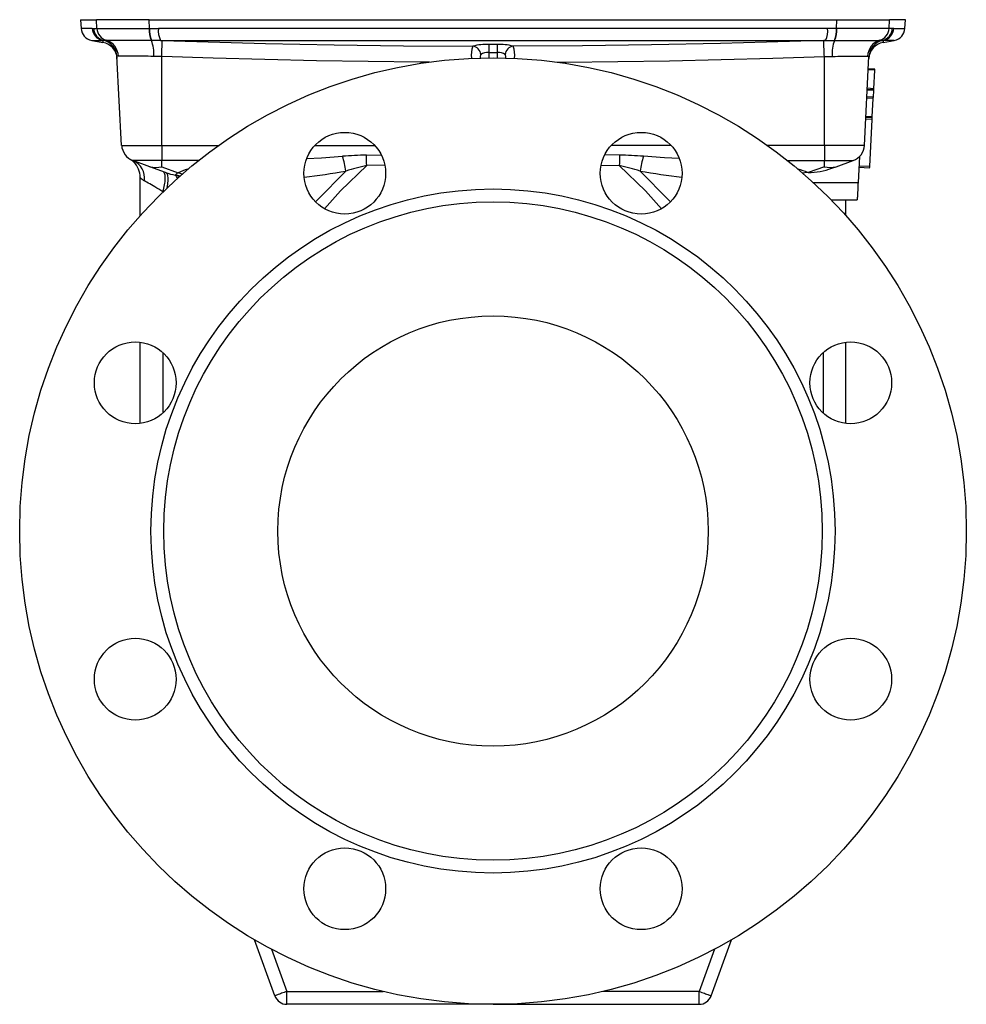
# Model space of a CAD drawing. Extents: x 61 to 673, y 62 to 1062.
# Tile 3 of 4: x 453 to 673, y 404 to 633. Entities that reach past the tile are written whole.
import ezdxf

# ---------------------------------------------------------------- set-up
doc = ezdxf.new("R2010")
doc.units = 0
doc.layers.get('0').update_dxf_attribs({"linetype": 'CONTINUOUS'})

msp = doc.modelspace()

# ---------------------------------------------------------------- linework, layer by layer
at = {"color": 7, "linetype": 'CONTINUOUS'}
for p, q in [((467.14, 632.52), (467.25, 630.49)), ((467.14, 632.52), (470.83, 632.52)), ((483.09, 632.52), (470.83, 632.52)), ((470.93, 630.46), (470.83, 632.52)), ((483.09, 632.52), (642.86, 632.52)), ((483.11, 630.49), (483.09, 632.52)), ((642.84, 630.49), (642.86, 632.52)), ((642.86, 632.52), (655.12, 632.52)), ((655.02, 630.46), (655.12, 632.52)), ((658.81, 632.52), (655.12, 632.52)), ((658.7, 630.49), (658.81, 632.52)), ((469.85, 630.49), (467.25, 630.49)), ((469.85, 630.49), (470.18, 630.48)), ((470.18, 630.48), (470.93, 630.46)), ((470.93, 630.46), (470.93, 630.46)), ((483.11, 630.49), (485.2, 630.49)), ((483.11, 630.49), (483.11, 630.49)), ((640.75, 630.49), (485.2, 630.49)), ((642.84, 630.49), (640.75, 630.49)), ((642.84, 630.49), (642.84, 630.49)), ((655.78, 630.48), (655.02, 630.46)), ((655.02, 630.46), (655.02, 630.46)), ((656.1, 630.49), (655.78, 630.48)), ((656.1, 630.49), (658.7, 630.49)), ((469.72, 627.69), (472.31, 627.24)), ((469.72, 627.69), (472.28, 627.69)), ((472.46, 627.71), (472.28, 627.69)), ((473.08, 627.73), (473.07, 627.73)), ((483.59, 627.71), (483.59, 627.71)), ((485.68, 627.69), (640.27, 627.69)), ((485.68, 627.69), (486.11, 627.68)), ((640.27, 627.69), (639.84, 627.68)), ((642.36, 627.71), (642.36, 627.71)), ((652.87, 627.73), (652.88, 627.73)), ((653.49, 627.71), (653.67, 627.69)), ((653.64, 627.24), (656.23, 627.69)), ((656.23, 627.69), (653.67, 627.69)), ((561.98, 624.91), (561.98, 623.67)), ((563.98, 624.91), (563.98, 623.67)), ((476.67, 603.32), (475.59, 624.02)), ((485.98, 603.32), (485.98, 623.95)), ((639.98, 603.32), (639.98, 623.95)), ((649.28, 603.32), (650.36, 624.02)), ((651.7, 620.81), (650.2, 620.88)), ((651.71, 621.05), (650.21, 621.12)), ((651.47, 616.49), (651.7, 620.81)), ((651.45, 616.1), (649.95, 616.18)), ((651.46, 616.25), (649.96, 616.33)), ((651.47, 616.49), (649.97, 616.57)), ((651.37, 614.48), (651.45, 616.1)), ((651.35, 614.24), (649.86, 614.32)), ((651.37, 614.48), (649.87, 614.56)), ((651.13, 609.93), (651.35, 614.24)), ((651.1, 609.36), (649.6, 609.44)), ((651.12, 609.69), (649.62, 609.77)), ((651.13, 609.93), (649.63, 610.01)), ((650.52, 598.37), (651.1, 609.36)), ((476.67, 603.32), (485.98, 603.32)), ((485.98, 603.32), (499.23, 603.32)), ((485.98, 603.32), (485.98, 599.77)), ((521.6, 603.32), (535.47, 603.32)), ((604.35, 603.32), (590.48, 603.32)), ((639.98, 603.32), (626.72, 603.32)), ((649.28, 603.32), (639.98, 603.32)), ((639.98, 603.32), (639.98, 599.77)), ((483.24, 598.34), (479.3, 599.77)), ((485.98, 599.77), (479.3, 599.77)), ((494.51, 599.77), (485.98, 599.77)), ((485.98, 598.34), (485.98, 599.77)), ((533.54, 601.03), (537.03, 601.08)), ((592.41, 601.03), (588.92, 601.08)), ((631.44, 599.77), (639.98, 599.77)), ((639.98, 599.77), (646.65, 599.77)), ((639.98, 598.34), (639.98, 599.77)), ((642.71, 598.34), (646.65, 599.77)), ((648.14, 600.73), (647.83, 594.68)), ((479.42, 599.47), (479.43, 599.46)), ((486.89, 597.01), (483.24, 598.34)), ((485.98, 598.34), (489.79, 596.95)), ((537.84, 598.72), (533.63, 598.61)), ((588.11, 598.72), (592.32, 598.61)), ((639.98, 598.34), (636.24, 596.98)), ((641.71, 597.98), (642.71, 598.34)), ((650.5, 598.04), (648.01, 598.17)), ((650.52, 598.37), (648.03, 598.5)), ((480.98, 587), (480.98, 595.85)), ((636.24, 596.98), (636.1, 596.98)), ((637.4, 594.68), (647.83, 594.68)), ((486.28, 592.53), (486.24, 592.55)), ((486.24, 592.55), (486.24, 592.49)), ((641.53, 590.68), (647.62, 590.68)), ((644.98, 587), (644.98, 590.68)), ((480.98, 538.69), (480.98, 557.55)), ((644.98, 538.69), (644.98, 557.55)), ((486.24, 555.13), (486.24, 541.11)), ((639.71, 555.13), (639.71, 541.11)), ((512.26, 405.65), (507.51, 418.68)), ((613.69, 405.65), (618.44, 418.68)), ((511.52, 416.46), (515.08, 406.68)), ((614.43, 416.46), (610.87, 406.68)), ((515.08, 406.68), (537.46, 406.68)), ((515.08, 403.68), (515.08, 406.68)), ((610.87, 406.68), (588.49, 406.68)), ((610.87, 403.68), (610.87, 406.68)), ((562.98, 403.68), (515.08, 403.68)), ((562.98, 403.68), (610.87, 403.68))]:
    msp.add_line(p, q, dxfattribs=at)
for points in [[(470.93, 630.46), (471.22, 630.46), (471.59, 630.47), (472.02, 630.47), (472.53, 630.47), (473.11, 630.47), (473.75, 630.47), (474.46, 630.48), (475.23, 630.48), (476.31, 630.48), (477.49, 630.48), (478.73, 630.48), (479.78, 630.49), (480.86, 630.49), (481.97, 630.49), (483.11, 630.49)], [(655.02, 630.46), (654.73, 630.46), (654.37, 630.47), (653.93, 630.47), (653.42, 630.47), (652.84, 630.47), (652.2, 630.47), (651.49, 630.48), (650.73, 630.48), (649.64, 630.48), (648.46, 630.48), (647.22, 630.48), (646.17, 630.49), (645.09, 630.49), (643.98, 630.49), (642.84, 630.49)], [(472.28, 627.69), (472.29, 627.5), (472.31, 627.3), (472.31, 627.24)], [(473.07, 627.73), (472.71, 627.72), (472.46, 627.71)], [(483.59, 627.71), (482.3, 627.71), (481.05, 627.71), (479.86, 627.71), (478.79, 627.72), (477.78, 627.72), (476.84, 627.72), (475.97, 627.72), (475.18, 627.72), (474.49, 627.72), (473.91, 627.72), (473.44, 627.72), (473.08, 627.73)], [(485.68, 627.69), (484.64, 627.7), (483.59, 627.71)], [(485.98, 623.95), (485.99, 624.33), (486, 624.71), (486.01, 625.08), (486.03, 625.44), (486.04, 625.78), (486.05, 626.1), (486.06, 626.4), (486.07, 626.67), (486.08, 626.92), (486.09, 627.14), (486.1, 627.32), (486.1, 627.48), (486.11, 627.6), (486.11, 627.68)], [(486.11, 627.68), (494.11, 627.42), (510.1, 626.98), (526.1, 626.65), (542.19, 626.44), (558.29, 626.35)], [(639.84, 627.68), (631.85, 627.42), (615.85, 626.98), (599.85, 626.65), (583.76, 626.44), (567.66, 626.35)], [(639.98, 623.95), (639.96, 624.33), (639.95, 624.71), (639.94, 625.08), (639.92, 625.44), (639.91, 625.78), (639.9, 626.1), (639.89, 626.4), (639.88, 626.67), (639.87, 626.92), (639.86, 627.14), (639.86, 627.32), (639.85, 627.48), (639.84, 627.6), (639.84, 627.68)], [(640.27, 627.69), (641.31, 627.7), (642.36, 627.71)], [(642.36, 627.71), (643.65, 627.71), (644.9, 627.71), (646.09, 627.71), (647.17, 627.72), (648.18, 627.72), (649.11, 627.72), (649.99, 627.72), (650.77, 627.72), (651.46, 627.72), (652.04, 627.72), (652.51, 627.72), (652.87, 627.73)], [(652.88, 627.73), (653.24, 627.72), (653.49, 627.71)], [(653.67, 627.69), (653.66, 627.5), (653.64, 627.3), (653.64, 627.24)], [(563.97, 626.78), (562.98, 626.78), (561.98, 626.78)], [(561.98, 626.78), (561.98, 626.72), (561.98, 626.62), (561.98, 626.49), (561.98, 626.32), (561.98, 626.14), (561.98, 625.92), (561.98, 625.69), (561.98, 625.44), (561.98, 625.18), (561.98, 624.91)], [(561.98, 624.91), (562.98, 624.91), (563.98, 624.91)], [(563.97, 626.78), (563.97, 626.72), (563.97, 626.62), (563.97, 626.49), (563.97, 626.32), (563.97, 626.14), (563.97, 625.92), (563.97, 625.69), (563.98, 625.44), (563.98, 625.18), (563.98, 624.91)], [(475.91, 624.08), (475.77, 624.08), (475.67, 624.07), (475.61, 624.05), (475.59, 624.02)], [(484.14, 624), (483.48, 624), (482.83, 624.01), (481.74, 624.02), (480.7, 624.02), (479.73, 624.03), (478.84, 624.04), (478.03, 624.05), (477.33, 624.06), (476.74, 624.06), (476.26, 624.07), (475.91, 624.08)], [(485.98, 623.95), (485.06, 623.99), (484.14, 624)], [(548.21, 622.67), (545.97, 622.68), (533.97, 622.8), (521.97, 622.99), (509.97, 623.25), (497.97, 623.57), (485.98, 623.95)], [(577.85, 622.67), (579.98, 622.68), (591.98, 622.8), (603.98, 622.99), (615.98, 623.25), (627.98, 623.57), (639.98, 623.95)], [(639.98, 623.95), (640.89, 623.99), (641.82, 624)], [(641.82, 624), (642.47, 624), (643.12, 624.01), (644.21, 624.02), (645.25, 624.02), (646.22, 624.03), (647.11, 624.04), (647.92, 624.05), (648.62, 624.06), (649.21, 624.06), (649.69, 624.07), (650.04, 624.08)], [(650.04, 624.08), (650.18, 624.08), (650.28, 624.07), (650.35, 624.05), (650.36, 624.02)], [(651.7, 620.81), (651.7, 620.85), (651.7, 620.9), (651.7, 620.94), (651.71, 620.97), (651.71, 621), (651.71, 621.03), (651.71, 621.04), (651.71, 621.05)], [(651.45, 616.1), (651.45, 616.14), (651.45, 616.16), (651.46, 616.19), (651.46, 616.21), (651.46, 616.23), (651.46, 616.24), (651.46, 616.25), (651.46, 616.25)], [(651.46, 616.25), (651.46, 616.26), (651.46, 616.27), (651.46, 616.29), (651.46, 616.32), (651.46, 616.36), (651.47, 616.4), (651.47, 616.44), (651.47, 616.49)], [(651.35, 614.24), (651.36, 614.29), (651.36, 614.33), (651.36, 614.38), (651.36, 614.41), (651.36, 614.44), (651.37, 614.46), (651.37, 614.48), (651.37, 614.48)], [(651.1, 609.36), (651.1, 609.41), (651.1, 609.47), (651.11, 609.53), (651.11, 609.58), (651.11, 609.63), (651.11, 609.66), (651.11, 609.68), (651.12, 609.69)], [(651.12, 609.69), (651.12, 609.69), (651.12, 609.71), (651.12, 609.73), (651.12, 609.76), (651.12, 609.8), (651.12, 609.84), (651.13, 609.88), (651.13, 609.93)], [(519.67, 600.24), (523.09, 600.44), (528.03, 600.78)], [(606.28, 600.24), (602.86, 600.44), (597.92, 600.78)], [(521.76, 590.17), (522.22, 590.68), (528.79, 597.34)], [(533.63, 598.61), (527.53, 592.77), (523.81, 588.58)], [(592.32, 598.61), (598.42, 592.77), (602.14, 588.58)], [(604.19, 590.17), (603.73, 590.68), (597.16, 597.34)], [(650.5, 598.04), (650.51, 598.04), (650.51, 598.06), (650.51, 598.1), (650.51, 598.14), (650.51, 598.2), (650.52, 598.25), (650.52, 598.31), (650.52, 598.37)], [(486.24, 592.55), (485.75, 592.84), (485.28, 593.11), (484.83, 593.38), (484.39, 593.64), (483.97, 593.89), (483.58, 594.12), (483.2, 594.35), (482.85, 594.55), (482.53, 594.74), (482.23, 594.92), (481.97, 595.08)], [(486.24, 592.55), (486.36, 592.95), (486.47, 593.35), (486.57, 593.75), (486.65, 594.14), (486.72, 594.51), (486.77, 594.87), (486.8, 595.21), (486.82, 595.54), (486.82, 595.84), (486.8, 596.12), (486.77, 596.37), (486.72, 596.59), (486.65, 596.79), (486.57, 596.95), (486.47, 597.08), (486.36, 597.18), (486.24, 597.25)], [(487.2, 593.41), (487.22, 593.51), (487.3, 593.9), (487.37, 594.27), (487.41, 594.63), (487.45, 594.98), (487.46, 595.3), (487.46, 595.6), (487.45, 595.88), (487.41, 596.13), (487.37, 596.36), (487.3, 596.55), (487.22, 596.72), (487.12, 596.85), (487.01, 596.95), (486.89, 597.01)], [(489.14, 596.41), (489.17, 596.44), (489.21, 596.49)], [(636.1, 596.98), (635.47, 596.95), (634.91, 596.88)], [(647.83, 594.68), (647.8, 594.29), (647.78, 593.9), (647.76, 593.52), (647.75, 593.15), (647.73, 592.79), (647.71, 592.46), (647.69, 592.14), (647.68, 591.85), (647.66, 591.59), (647.65, 591.35), (647.64, 591.15), (647.63, 590.98), (647.62, 590.85), (647.62, 590.76), (647.62, 590.7), (647.62, 590.68)], [(515.08, 406.68), (514.76, 406.56), (514.45, 406.45), (514.14, 406.34), (513.85, 406.23), (513.58, 406.13), (513.32, 406.04), (513.08, 405.95), (512.87, 405.88), (512.69, 405.81), (512.54, 405.75), (512.42, 405.71), (512.33, 405.68), (512.27, 405.66), (512.26, 405.65)], [(610.87, 406.68), (611.19, 406.56), (611.5, 406.45), (611.81, 406.34), (612.1, 406.23), (612.37, 406.13), (612.63, 406.04), (612.87, 405.95), (613.08, 405.88), (613.26, 405.81), (613.41, 405.75), (613.54, 405.71), (613.62, 405.68), (613.68, 405.66), (613.69, 405.65)]]:
    msp.add_lwpolyline(points, dxfattribs=at)
for centre, radius in [((562.98, 513.68), 110), ((528.53, 596.83), 9.5), ((597.42, 596.83), 9.5), ((562.98, 513.68), 79.5), ((562.98, 513.68), 76.5), ((562.98, 513.68), 50), ((479.83, 548.12), 9.5), ((646.12, 548.12), 9.5), ((479.83, 479.24), 9.5), ((646.12, 479.24), 9.5), ((528.53, 430.53), 9.5), ((597.42, 430.53), 9.5)]:
    msp.add_circle(centre, radius, dxfattribs=at)
for centre, radius, start, end in [((470.24, 630.65), 3, 183, 260), ((472.83, 630.63), 2.98, 182.5626, 259.4007), ((473.15, 630.61), 2.98, 182.402, 256.6226), ((473.91, 630.59), 2.98, 182.4602, 253.7396), ((473.91, 630.59), 2.98, 182.4556, 253.7363), ((488.82, 630.04), 5.74, 175.5576, 204.0394), ((488.84, 630.04), 5.74, 175.5595, 203.9942), ((490.79, 630.01), 5.6, 175.094, 204.4397), ((635.17, 630.01), 5.6, 335.5603, 4.906), ((637.11, 630.04), 5.74, 336.0058, 4.4405), ((637.13, 630.04), 5.74, 335.9606, 4.4424), ((652.04, 630.59), 2.98, 286.2604, 357.5398), ((652.04, 630.59), 2.98, 286.2637, 357.5444), ((652.8, 630.61), 2.98, 283.3774, 357.598), ((653.13, 630.63), 2.98, 280.5993, 357.4374), ((655.71, 630.65), 3, 280, 357), ((471.62, 623.3), 4, 3, 79.997), ((471.59, 623.81), 4, 3.0122, 77.4986), ((471.94, 623.92), 3.97, 2.2582, 73.4899), ((475.67, 624.64), 8.49, 355.6562, 21.1691), ((650.28, 624.64), 8.49, 158.8309, 184.3438), ((654.01, 623.92), 3.97, 106.5101, 177.7418), ((654.33, 623.3), 4, 100.002, 177), ((654.36, 623.81), 4, 102.5014, 176.9878), ((563.51, 624.35), 5.58, 159.0074, 188.0951), ((561.56, 614.38), 12.41, 88.0875, 105.2827), ((558.06, 624.28), 2.08, 3.7382, 83.5405), ((561.73, 622.16), 2.76, 84.8491, 125.2613), ((564.39, 614.38), 12.41, 74.7173, 91.9125), ((564.22, 622.16), 2.76, 54.7387, 95.1509), ((567.89, 624.28), 2.08, 96.4595, 176.2618), ((562.42, 624.34), 5.61, 351.8694, 20.972), ((561.66, 623.72), 1.68, 155.5351, 183.4279), ((564.31, 623.73), 1.66, 356.7791, 24.5966), ((480.67, 603.53), 4, 183, 250), ((645.29, 603.53), 4, 290, 357), ((476.11, 596.03), 4.78, 45.8983, 58.2193), ((477.59, 595.7), 4.42, 351.9372, 67.2772), ((534.92, 511.08), 89.96, 90.8808, 94.3939), ((502.99, 593.47), 26.09, 8.5315, 16.2716), ((356.68, 593.46), 177.02, 1.6664, 2.4524), ((769.27, 593.46), 177.02, 177.5476, 178.3336), ((591.03, 511.08), 89.96, 85.6061, 89.1192), ((622.97, 593.47), 26.09, 163.7284, 171.4685), ((475.98, 595.85), 5, 360, 46.2206), ((484.61, 605.02), 6.82, 258.4213, 281.5787), ((494.94, 586.09), 12.02, 103.9381, 115.3382), ((490.2, 826.77), 232.65, 277.1332, 279.5472), ((542.13, 556.22), 43.23, 101.3489, 107.9835), ((583.82, 556.22), 43.23, 72.0165, 78.6511), ((635.75, 826.77), 232.65, 260.4528, 262.8668), ((630.98, 585.96), 12.15, 65.0628, 76.0247), ((636.13, 613.11), 16.13, 270.3836, 290.2446), ((641.34, 605.02), 6.82, 258.4213, 281.5787), ((484.65, 599.52), 5.19, 225.002, 238.9321), ((491.38, 609.3), 13.09, 249.9099, 260.1277), ((487.99, 591.88), 4.67, 63.4644, 75.7857), ((488.11, 595.17), 1.62, 18.0784, 50.1786), ((491.01, 594.81), 2.46, 119.6406, 137.0981), ((488.15, 591.86), 4.74, 64.6347, 77.1347), ((488.79, 592.8), 4.27, 63.2331, 76.3946), ((515.08, 406.68), 3, 200, 270), ((610.87, 406.68), 3, 270, 340)]:
    msp.add_arc(centre, radius, start, end, dxfattribs=at)

doc.saveas('drawing.dxf')
